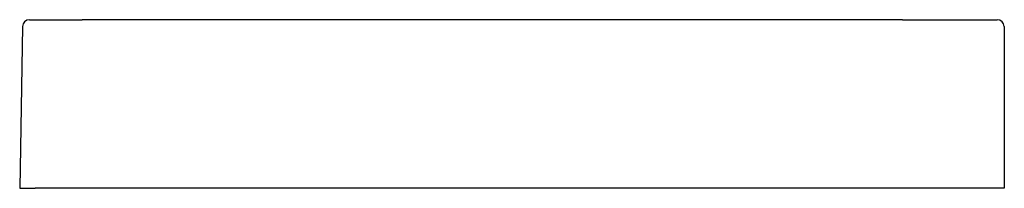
# Model space of a CAD drawing. Header units: millimetres. Extents: x 0 to 0.702, y 0 to 0.12.
import ezdxf

# ---------------------------------------------------------------- set-up
doc = ezdxf.new("R2010")
doc.units = ezdxf.units.MM
doc.layers.add('BLOCKS', color=3, linetype='Continuous')

msp = doc.modelspace()

# ---------------------------------------------------------------- linework, layer by layer
at = {"layer": 'BLOCKS'}
for p, q in [((0.00701, 0.12), (0.04451, 0.12)), ((0.07564, 0.12), (0.04451, 0.12)), ((0.62968, 0.12), (0.07564, 0.12)), ((0.62968, 0.12), (0.69718, 0.12)), ((0.00201, 0.11509), (0, 0)), ((0.70218, 0.11509), (0.70218, 0)), ((0, 0), (0.011, 0)), ((0.69128, 0), (0.011, 0)), ((0.70229, 0), (0.69128, 0))]:
    msp.add_line(p, q, dxfattribs=at)
for centre, start, end in [((0.00701, 0.115), 90, 179), ((0.69718, 0.115), 1, 90)]:
    msp.add_arc(centre, 0.005, start, end, dxfattribs=at)

doc.saveas('drawing.dxf')
